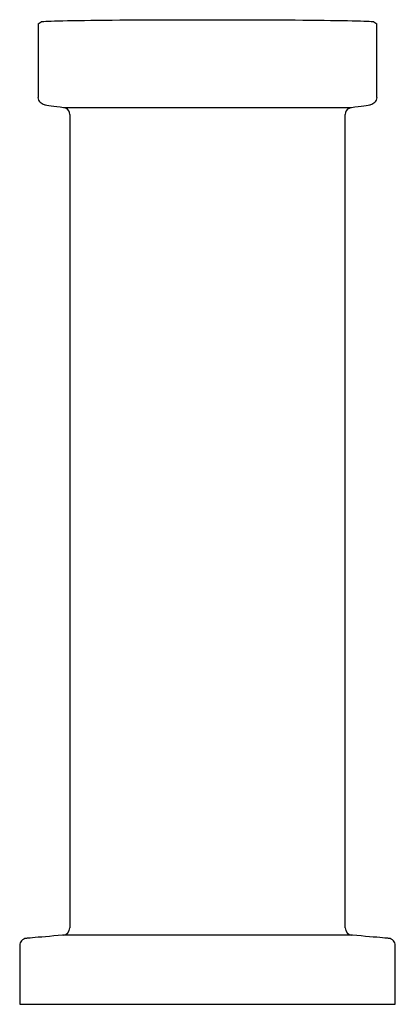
# Model space of a CAD drawing. Header units: millimetres. Extents: x 5043.41 to 5043.669, y 2462.665 to 2463.343.
import ezdxf

# ---------------------------------------------------------------- set-up
doc = ezdxf.new("R2010")
doc.units = ezdxf.units.MM
doc.layers.add('9', color=9, linetype='Continuous')
doc.layers.add('SANINDUSA', color=3, linetype='Continuous')

msp = doc.modelspace()

# ---------------------------------------------------------------- linework, layer by layer
at = {"layer": '9'}
for p, q in [((5043.42304, 2463.34043), (5043.42305, 2463.34043)), ((5043.6563, 2463.34043), (5043.6563, 2463.34043)), ((5043.42305, 2463.28953), (5043.42305, 2463.28953)), ((5043.6563, 2463.28953), (5043.6563, 2463.28953)), ((5043.4427, 2463.28276), (5043.4427, 2463.28276)), ((5043.4427, 2463.28276), (5043.4427, 2463.28276)), ((5043.63665, 2463.28276), (5043.63665, 2463.28276)), ((5043.44245, 2462.71278), (5043.44244, 2462.71278)), ((5043.44245, 2462.71278), (5043.44245, 2462.71278)), ((5043.6369, 2462.71278), (5043.6369, 2462.71278)), ((5043.4102, 2462.70558), (5043.4102, 2462.70558)), ((5043.66914, 2462.70558), (5043.66914, 2462.70558)), ((5043.4102, 2462.66517), (5043.4102, 2462.66517)), ((5043.4102, 2462.66517), (5043.4102, 2462.66517)), ((5043.66914, 2462.66517), (5043.66914, 2462.66517))]:
    msp.add_line(p, q, dxfattribs=at)
at = {"layer": '9', "flags": 128}
for points in [[(5043.63665, 2463.28276), (5043.63665, 2463.28276), (5043.63666, 2463.28276)], [(5043.63691, 2462.71278), (5043.63691, 2462.71278), (5043.6369, 2462.71278)]]:
    msp.add_lwpolyline(points, dxfattribs=at)
at = {"layer": 'SANINDUSA'}
for p, q in [((5043.42304, 2463.34043), (5043.42305, 2463.28953)), ((5043.42305, 2463.34043), (5043.42502, 2463.3418)), ((5043.65432, 2463.3418), (5043.6563, 2463.34043)), ((5043.6563, 2463.28953), (5043.6563, 2463.34043)), ((5043.44044, 2463.28276), (5043.4427, 2463.28276)), ((5043.4427, 2463.28276), (5043.63665, 2463.28276)), ((5043.63665, 2463.28276), (5043.6389, 2463.28276)), ((5043.44477, 2463.27781), (5043.44477, 2462.71776)), ((5043.63458, 2462.71776), (5043.63458, 2463.27781)), ((5043.44019, 2462.71278), (5043.43977, 2462.71274)), ((5043.44244, 2462.71278), (5043.44019, 2462.71278)), ((5043.6369, 2462.71278), (5043.44245, 2462.71278)), ((5043.63915, 2462.71278), (5043.6369, 2462.71278)), ((5043.63957, 2462.71274), (5043.63915, 2462.71278)), ((5043.4102, 2462.70558), (5043.4102, 2462.66517)), ((5043.66914, 2462.66517), (5043.66914, 2462.70558)), ((5043.4102, 2462.66517), (5043.41202, 2462.66517)), ((5043.41202, 2462.66517), (5043.66732, 2462.66517)), ((5043.66732, 2462.66517), (5043.66914, 2462.66517))]:
    msp.add_line(p, q, dxfattribs=at)
at = {"layer": 'SANINDUSA', "flags": 128}
for points in [[(5043.42502, 2463.3418), (5043.42531, 2463.34188), (5043.42594, 2463.34196), (5043.42693, 2463.34203), (5043.42827, 2463.34211), (5043.42995, 2463.34218), (5043.43197, 2463.34226), (5043.43431, 2463.34233), (5043.43699, 2463.3424), (5043.43997, 2463.34247), (5043.44327, 2463.34253), (5043.44686, 2463.3426), (5043.45074, 2463.34266), (5043.45489, 2463.34272), (5043.4593, 2463.34277), (5043.46396, 2463.34282), (5043.46885, 2463.34287), (5043.47396, 2463.34292), (5043.47927, 2463.34296), (5043.48477, 2463.343), (5043.49043, 2463.34304), (5043.49625, 2463.34307), (5043.5022, 2463.34309), (5043.50827, 2463.34312), (5043.51443, 2463.34314), (5043.52068, 2463.34315), (5043.52697, 2463.34316), (5043.53331, 2463.34317), (5043.53967, 2463.34317), (5043.54603, 2463.34317), (5043.55237, 2463.34316), (5043.55867, 2463.34315), (5043.56491, 2463.34314), (5043.57107, 2463.34312), (5043.57714, 2463.34309), (5043.58309, 2463.34307), (5043.58891, 2463.34304), (5043.59458, 2463.343), (5043.60007, 2463.34296), (5043.60539, 2463.34292), (5043.6105, 2463.34287), (5043.61539, 2463.34282), (5043.62005, 2463.34277), (5043.62446, 2463.34272), (5043.62861, 2463.34266), (5043.63248, 2463.3426), (5043.63608, 2463.34253), (5043.63937, 2463.34247), (5043.64236, 2463.3424), (5043.64503, 2463.34233), (5043.64738, 2463.34226), (5043.64939, 2463.34218), (5043.65107, 2463.34211), (5043.65241, 2463.34203), (5043.6534, 2463.34196), (5043.65404, 2463.34188), (5043.65432, 2463.3418)], [(5043.42737, 2463.28458), (5043.4265, 2463.28478), (5043.42567, 2463.28513), (5043.42493, 2463.28563), (5043.42428, 2463.28625), (5043.42375, 2463.28697), (5043.42336, 2463.28778), (5043.42313, 2463.28864), (5043.42305, 2463.28953)], [(5043.6563, 2463.28953), (5043.65622, 2463.28864), (5043.65598, 2463.28778), (5043.65559, 2463.28697), (5043.65506, 2463.28625), (5043.65442, 2463.28563), (5043.65367, 2463.28513), (5043.65285, 2463.28478), (5043.65197, 2463.28458)], [(5043.42737, 2463.28458), (5043.42752, 2463.28455), (5043.42806, 2463.28447), (5043.42897, 2463.28435), (5043.43022, 2463.28417), (5043.4318, 2463.28395), (5043.43366, 2463.28369), (5043.43576, 2463.2834), (5043.43803, 2463.28309), (5043.44044, 2463.28276)], [(5043.44044, 2463.28276), (5043.44151, 2463.28249), (5043.4419, 2463.28232)], [(5043.63744, 2463.28232), (5043.6385, 2463.28269), (5043.6389, 2463.28276)], [(5043.6389, 2463.28276), (5043.64131, 2463.28309), (5043.64359, 2463.2834), (5043.64568, 2463.28369), (5043.64754, 2463.28395), (5043.64912, 2463.28417), (5043.65038, 2463.28435), (5043.65129, 2463.28447), (5043.65182, 2463.28455), (5043.65197, 2463.28458)], [(5043.41478, 2462.71056), (5043.41386, 2462.7104), (5043.413, 2462.71007), (5043.41221, 2462.70958), (5043.41152, 2462.70896), (5043.41096, 2462.70822), (5043.41055, 2462.70739), (5043.41029, 2462.7065), (5043.4102, 2462.70558)], [(5043.43977, 2462.71274), (5043.43673, 2462.71248), (5043.43372, 2462.71222), (5043.43081, 2462.71197), (5043.42804, 2462.71173), (5043.42543, 2462.71151), (5043.42304, 2462.7113), (5043.42091, 2462.71111), (5043.41905, 2462.71095), (5043.4175, 2462.71081), (5043.41628, 2462.7107), (5043.41541, 2462.71063), (5043.41491, 2462.71058), (5043.41478, 2462.71056)], [(5043.66457, 2462.71056), (5043.66443, 2462.71058), (5043.66393, 2462.71063), (5043.66306, 2462.7107), (5043.66185, 2462.71081), (5043.6603, 2462.71095), (5043.65844, 2462.71111), (5043.6563, 2462.7113), (5043.65391, 2462.71151), (5043.65131, 2462.71173), (5043.64853, 2462.71197), (5043.64562, 2462.71222), (5043.64262, 2462.71248), (5043.63957, 2462.71274)], [(5043.66914, 2462.70558), (5043.66905, 2462.7065), (5043.6688, 2462.70739), (5043.66838, 2462.70822), (5043.66782, 2462.70896), (5043.66714, 2462.70958), (5043.66634, 2462.71007), (5043.66548, 2462.7104), (5043.66457, 2462.71056)]]:
    msp.add_lwpolyline(points, dxfattribs=at)
at = {"layer": 'SANINDUSA'}
for centre, start, end in [((5043.43977, 2463.27781), 0, 64.68194), ((5043.63958, 2463.27781), 115.31806, 180), ((5043.43976, 2462.71776), 274.88454, 359.98847), ((5043.63958, 2462.71776), 180.01153, 265.11546)]:
    msp.add_arc(centre, 0.005, start, end, dxfattribs=at)

doc.saveas('drawing.dxf')
